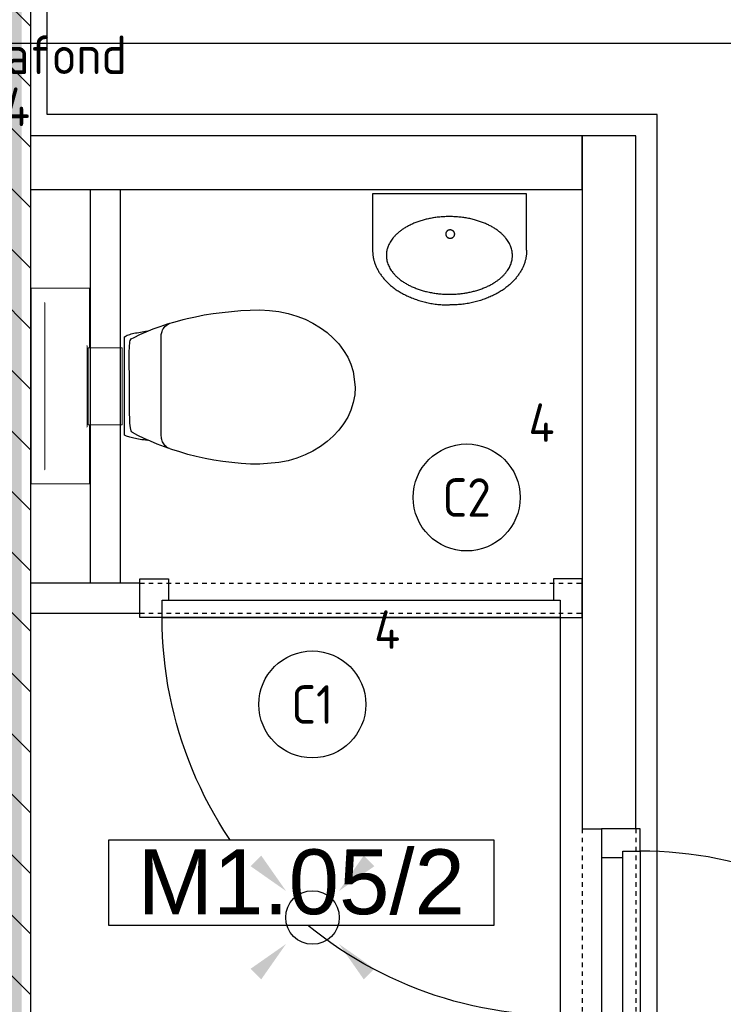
# Model space of a CAD drawing. Header units: millimetres. Extents: x -38031 to 110605, y -30229 to 92226.
# Tile 147 of 256: x 59060 to 60705, y 19381 to 21682. Entities that reach past the tile are written whole.
import ezdxf
from ezdxf.enums import TextEntityAlignment as Align

# ---------------------------------------------------------------- set-up
doc = ezdxf.new("R2010")
doc.units = ezdxf.units.MM
doc.header["$LTSCALE"] = 50
doc.set_wipeout_variables(frame=1)
doc.header["$PDMODE"] = 1
doc.linetypes.add('HIDDEN', pattern=[9.525, 6.35, -3.175])
doc.linetypes.add('STYLE_01', pattern=[0.41664, 0.20828, -0.20836])
for name, color, linetype in [('AB$1A---_ATTRIB035', 8, 'Continuous'), ('AL$1A---_ALGEMEEN', 8, 'Continuous'), ('AL------_MAATVOERING', 2, 'Continuous'), ('AM$1A---_ARCERING', 8, 'Continuous'), ('BOUWKUNDIG', 8, 'Continuous'), ('brandscheiding', 5, 'HIDDEN'), ('EL6311--', 3, 'Continuous'), ('EL6431--', 3, 'Continuous')]:
    doc.layers.add(name, color=color, linetype=linetype)
doc.styles.add('Arial', font='ARIAL.TTF')
doc.styles.add('BURO-018', font='iso.shx', dxfattribs={"height": 90})
doc.styles.get("Standard").update_dxf_attribs({"font": 'iso.shx'})
doc.dimstyles.new('STABICAD', dxfattribs={"dimscale": 100, "dimtxt": 1.8, "dimasz": 2, "dimexe": 0, "dimexo": 2.5, "dimgap": 1.5, "dimtad": 0, "dimdec": 0, "dimrnd": 10, "dimzin": 0, "dimdsep": 46, "dimtxsty": 'Standard', "dimblk1": 'OBLIQUE', "dimblk2": 'OBLIQUE', "dimsah": 1, "dimcen": -3, "dimadec": 0, "dimazin": 0, "dimtfac": 1, "dimtdec": 0, "dimtofl": 0, "dimtmove": 2, "dimatfit": 3, "dimfxl": 0, "dimtvp": 1.055556, "dimtolj": 1, "dimtzin": 0, "dimarcsym": 0})

# ---------------------------------------------------------------- blocks, each defined once
blk = doc.blocks.new('E00411')
at = {"color": 0, "linetype": 'Continuous'}
blk.add_circle((0, 0), 1.25, dxfattribs=at)
for points in [[(-2.892, 2.396), (-2.396, 2.892), (-1.237, 1.237)], [(2.396, 2.892), (2.892, 2.396), (1.237, 1.237)], [(-2.396, -2.892), (-2.892, -2.396), (-1.237, -1.237)], [(2.892, -2.396), (2.396, -2.892), (1.237, -1.237)]]:
    blk.add_solid(points, dxfattribs=at)
at = {"color": 0, "linetype": 'Continuous', "style": 'BURO-018'}
for tag, p in [('E_GKAST', (0, 8)), ('E_GROEP', (0, 5)), ('E_SLET1', (4.5, 2)), ('E_GROEP', (0, 0)), ('E_GKAST', (0, 0))]:
    blk.add_attdef(tag, text='', height=1.8, dxfattribs=at).set_placement(p, align=Align.MIDDLE)
at = {"color": 0, "linetype": 'Continuous', "style": 'BURO-018', "flags": 1}
for tag, p in [('E_SGROEP', (4.5, 5)), ('E_MATCODE', (0, 0)), ('E_SGROEP', (0, 0))]:
    blk.add_attdef(tag, text='', height=1.8, dxfattribs=at).set_placement(p, align=Align.MIDDLE)
blk = doc.blocks.new('_Oblique')
at = {"color": 0, "linetype": 'ByBlock', "lineweight": -2}
blk.add_line((-0.5, -0.5), (0.5, 0.5), dxfattribs=at)
blk = doc.blocks.new('*D153')
at = {"layer": 'AL------_MAATVOERING', "color": 0, "lineweight": -2}
for p, q in [((58701.2, 21352.3), (58701.2, 21626.9)), ((58701.2, 21626.9), (61860, 21626.9)), ((61860, 21352.3), (61860, 21626.9))]:
    blk.add_line(p, q, dxfattribs=at)
at = {"layer": 'Defpoints', "color": 0}
for p in [(61860, 21626.9), (58701.2, 21102.3), (61860, 21102.3)]:
    blk.add_point(p, dxfattribs=at)
at = {"layer": 'AL------_MAATVOERING', "color": 0, "lineweight": -2, "xscale": 200, "yscale": 200, "zscale": 200, "rotation": 180}
blk.add_blockref('_Oblique', (58701.2, 21626.9), dxfattribs=at)
at = {"layer": 'AL------_MAATVOERING', "color": 0, "lineweight": -2, "xscale": 200, "yscale": 200, "zscale": 200}
blk.add_blockref('_Oblique', (61860, 21626.9), dxfattribs=at)
at = {"layer": 'AL------_MAATVOERING', "color": 0, "insert": (60280.6, 21816.9), "char_height": 180, "attachment_point": 5}
blk.add_mtext('\\A1;3160', dxfattribs=at)
blk = doc.blocks.new('1115B3A')
at = {"color": 0, "linetype": 'Continuous'}
blk.add_circle((0, 0), 2.5, dxfattribs=at)
at = {"color": 0, "linetype": 'Continuous', "style": 'BURO-018'}
for tag, p in [('E_GKAST', (0, 8)), ('E_GROEP', (0, 5)), ('E_SGROEP', (4.5, 5)), ('E_ARMCODE', (0, 0)), ('E_SLET', (4.5, -1))]:
    blk.add_attdef(tag, text='', height=1.8, dxfattribs=at).set_placement(p, align=Align.MIDDLE)
blk = doc.blocks.new('E00483')
at = {"color": 0}
for p, q in [((0, 6), (-6, 6)), ((-6, 6), (-6, 0)), ((0, 0), (0, 6)), ((-5, 1, -0.857), (-1, 5, -0.857)), ((-5, 5, -0.857), (-1, 1, -0.857)), ((-6, 0), (0, 0))]:
    blk.add_line(p, q, dxfattribs=at)
at = {"color": 0, "linetype": 'Continuous'}
for p, q in [((-5, 5, -0.857), (-5, 1, -0.857)), ((-1, 5, -0.857), (-5, 5, -0.857)), ((-1, 5, -0.857), (-1, 1, -0.857)), ((-1, 1, -0.857), (-5, 1, -0.857))]:
    blk.add_line(p, q, dxfattribs=at)
at = {"color": 0, "linetype": 'Continuous', "style": 'BURO-018', "flags": 1}
blk.add_attdef('E_MATCODE', text='', height=1.8, dxfattribs=at).set_placement((0, 0), align=Align.MIDDLE)
blk = doc.blocks.new('serviceblok model B')
at = {"color": 0}
blk.add_wipeout([(751.2, 6225), (751.2, 6075), (150, 6075), (150, 3400), (751.2, 3400), (751.2, 3250), (0, 3250), (0, 8541), (150, 8541), (150, 6225)], dxfattribs=at).dxf.layer = 'AL$1A---_ALGEMEEN'
at = {"layer": 'AM$1A---_ARCERING', "linetype": 'Continuous', "lineweight": 5}
h = blk.add_hatch(dxfattribs=at)
h.set_pattern_fill('KALKZANDSTEEN', color=256, style=0, pattern_type=2)
h.set_pattern_definition([(45, (0, 0), (70.7107, -70.7107), [])])
h.paths.add_polyline_path([(3720, 6075), (3720, 6225), (150, 6225), (150, 8541), (0, 8541), (0, 6225), (0, 6075), (0, 3400), (0, 3250), (1500, 3250), (1500, 3400), (1500, 6075)])
h.paths.add_polyline_path([(150, 3400), (150, 6075), (1350, 6075), (1350, 3400)], flags=16)
at = {"layer": 'AL$1A---_ALGEMEEN', "color": 0, "flags": 128}
blk.add_lwpolyline([(3720, 6075), (3720, 6225), (150, 6225), (150, 8541), (0, 8541), (0, 6225), (0, 6075), (0, 3400), (0, 3250), (1500, 3250), (1500, 3400), (1500, 6075)], close=True, dxfattribs=at)
blk = doc.blocks.new('32x_hout-mk 806as-p')
at = {"color": 0}
for points in [[(-20.7, -67), (-20.7, 0), (-110.7, 0), (-110.7, -67)], [(-110.7, -967), (-20.7, -967), (-20.7, -1034), (-110.7, -1034)]]:
    blk.add_wipeout(points, dxfattribs=at).dxf.layer = 'AL$1A---_ALGEMEEN'
at = {"layer": 'AL$1A---_ALGEMEEN', "color": 0}
for points in [[(-20.7, -67), (-20.7, 0), (-110.7, 0), (-110.7, -67)], [(909, -74.8), (908.2, -97.6), (906.8, -120.4), (904.8, -143.2), (902.3, -165.8), (899.2, -188.5), (895.6, -211), (891.4, -233.4), (886.7, -255.8), (881.4, -278), (875.6, -300), (869.2, -322), (862.4, -343.7), (854.9, -365.3), (847, -386.7), (838.5, -407.9), (829.5, -428.9), (820, -449.6), (810, -470.1), (799.5, -490.4), (788.5, -510.4), (777, -530.1), (765, -549.5), (752.6, -568.7), (739.6, -587.5), (726.3, -606), (712.5, -624.2), (698.2, -642), (683.5, -659.5), (668.4, -676.5), (652.8, -693.3), (636.9, -709.6), (620.6, -725.5), (603.8, -741.1), (586.7, -756.2), (569.3, -770.9), (551.5, -785.2), (533.3, -799), (514.8, -812.4), (496, -825.3), (476.8, -837.7), (457.4, -849.7), (437.7, -861.2), (417.7, -872.2), (397.4, -882.7), (376.9, -892.7), (356.2, -902.2), (335.2, -911.2), (314, -919.7), (292.6, -927.6), (271, -935.1), (249.3, -942), (227.3, -948.3), (205.3, -954.1), (183.1, -959.4), (160.7, -964.1), (138.3, -968.3), (115.8, -971.9), (93.1, -975), (70.4, -977.5), (47.7, -979.5), (24.9, -980.9), (2.1, -981.7), (-20.7, -982), (-20.7, -52), (909.3, -52)], [(-110.7, -967), (-20.7, -967), (-20.7, -1034), (-110.7, -1034)]]:
    blk.add_lwpolyline(points, close=True, dxfattribs=at)
at = {"color": 0}
blk.add_wipeout([(-60.7, -52), (-20.7, -52), (-20.7, -982), (-60.7, -982)], dxfattribs=at).dxf.layer = 'AL$1A---_ALGEMEEN'
at = {"layer": 'AL$1A---_ALGEMEEN', "color": 0}
blk.add_lwpolyline([(-60.7, -52), (-20.7, -52), (-20.7, -982), (-60.7, -982)], close=True, dxfattribs=at)
blk = doc.blocks.new('toil. 10 top')
at = {"color": 0, "lineweight": 5}
blk.add_wipeout([(-202.38, 176.35), (202.64, 176.35), (202.64, 77.25), (-202.38, 77.25)], dxfattribs=at).dxf.layer = 'AL$1A---_ALGEMEEN'
at = {"color": 0}
blk.add_wipeout([(-126.41, -63.78), (-125.9, -59.46), (-125.39, -54.88), (-124.88, -50.82), (-124.12, -47.01), (-123.61, -42.94), (-123.1, -39.13), (-122.34, -35.57), (-121.58, -32.02), (-120.82, -28.71), (-120.05, -25.66), (-119.29, -22.87), (-118.27, -19.82), (-117.51, -17.28), (-116.5, -14.99), (-113.95, -10.42), (115.23, -9.66), (116.5, -11.69), (117.77, -13.97), (119.04, -16.52), (120.06, -19.31), (121.08, -22.36), (122.09, -25.41), (122.86, -28.71), (123.87, -32.02), (124.64, -36.08), (125.14, -39.64), (125.91, -43.45), (126.67, -47.52), (127.18, -51.33), (127.94, -55.39), (129.46, -63.27)], dxfattribs=at).dxf.layer = 'AL$1A---_ALGEMEEN'
at = {"layer": 'AL$1A---_ALGEMEEN', "color": 0, "lineweight": 5, "flags": 128}
blk.add_lwpolyline([(-202.38, 176.35), (202.64, 176.35), (202.64, 77.25), (-202.38, 77.25), (-202.38, 176.35)], dxfattribs=at)
at = {"layer": 'AL$1A---_ALGEMEEN', "color": 0, "flags": 128}
blk.add_lwpolyline([(-126.41, -63.78), (-125.9, -59.46), (-125.39, -54.88), (-124.88, -50.82), (-124.12, -47.01), (-123.61, -42.94), (-123.1, -39.13), (-122.34, -35.57), (-121.58, -32.02), (-120.82, -28.71), (-120.05, -25.66), (-119.29, -22.87), (-118.27, -19.82), (-117.51, -17.28), (-116.5, -14.99), (-113.95, -10.42), (115.23, -9.66), (116.5, -11.69), (117.77, -13.97), (119.04, -16.52), (120.06, -19.31), (121.08, -22.36), (122.09, -25.41), (122.86, -28.71), (123.87, -32.02), (124.64, -36.08), (125.14, -39.64), (125.91, -43.45), (126.67, -47.52), (127.18, -51.33), (127.94, -55.39), (129.46, -63.27)], dxfattribs=at)
at = {"color": 0, "lineweight": 5}
blk.add_wipeout([(-89.82, 75.21), (89.57, 75.21), (89.57, -4.57), (-89.82, -4.57)], dxfattribs=at).dxf.layer = 'AL$1A---_ALGEMEEN'
at = {"color": 0}
blk.add_wipeout([(-182.05, -326), (-181.8, -304.15), (-180.53, -282.55), (-178.5, -260.95), (-175.96, -239.61), (-172.4, -218.77), (-168.59, -198.19), (-164.01, -177.86), (-159.18, -158.29), (-153.59, -139.24), (-147.75, -120.94), (-141.65, -103.15), (-135.3, -86.65), (-128.69, -70.89), (-121.83, -55.65), (-114.97, -41.42), (-107.86, -28.46), (-106.59, -27.19), (-104.3, -25.92), (-101, -24.9), (-96.93, -24.14), (-92.1, -23.38), (-86.51, -22.87), (-80.16, -22.36), (-73.04, -22.11), (-65.68, -21.85), (-57.29, -21.6), (-48.65, -21.6), (-39.5, -21.6), (-29.85, -21.34), (-19.68, -21.34), (1.41, -21.34), (11.81, -21.34), (22.49, -21.34), (32.4, -21.34), (42.31, -21.09), (51.2, -21.09), (60.09, -20.84), (68.22, -20.84), (76.1, -20.84), (82.96, -21.09), (89.32, -21.34), (95.16, -21.6), (99.99, -22.11), (104.05, -22.87), (107.1, -23.63), (110.66, -25.66), (113.96, -32.52), (120.82, -45.99), (127.43, -60.98), (133.78, -76.74), (139.63, -93.25), (145.47, -110.27), (150.81, -128.31), (155.89, -147.11), (158.18, -156.77), (162.5, -176.33), (166.56, -196.41), (169.86, -216.99), (172.66, -238.34), (174.95, -259.93), (176.73, -281.79), (177.74, -303.64), (178.25, -326), (177.23, -348.87), (174.44, -370.981), (170.12, -392.571), (164.02, -412.651), (156.4, -432.471), (147.25, -450.511), (136.83, -467.791), (125.4, -483.801), (112.44, -498.031), (98.72, -510.981), (83.73, -522.161), (67.97, -531.821), (51.45, -539.191), (34.43, -544.781), (-1.9, -549.101), (-20.19, -548.081), (-38.23, -544.781), (-55.51, -539.191), (-72.03, -531.821), (-87.78, -522.161), (-102.52, -510.981), (-116.5, -498.031), (-129.2, -483.801), (-140.89, -467.791), (-151.31, -450.511), (-160.46, -432.471), (-168.08, -412.651), (-174.18, -392.571), (-178.5, -370.981)], dxfattribs=at).dxf.layer = 'AL$1A---_ALGEMEEN'
at = {"layer": 'AL$1A---_ALGEMEEN', "color": 0}
blk.add_line((460, 0), (-460, 0), dxfattribs=at)
at = {"layer": 'AL$1A---_ALGEMEEN', "color": 0, "lineweight": 5, "flags": 128}
blk.add_lwpolyline([(-89.82, 75.21), (89.57, 75.21), (89.57, -4.57), (-89.82, -4.57), (-89.82, 75.21)], dxfattribs=at)
at = {"layer": 'AL$1A---_ALGEMEEN', "color": 0, "flags": 128}
blk.add_lwpolyline([(-182.05, -326), (-181.8, -304.15), (-180.53, -282.55), (-178.5, -260.95), (-175.96, -239.61), (-172.4, -218.77), (-168.59, -198.19), (-164.01, -177.86), (-159.18, -158.29), (-153.59, -139.24), (-147.75, -120.94), (-141.65, -103.15), (-135.3, -86.65), (-128.69, -70.89), (-121.83, -55.65), (-114.97, -41.42), (-107.86, -28.46), (-106.59, -27.19), (-104.3, -25.92), (-101, -24.9), (-96.93, -24.14), (-92.1, -23.38), (-86.51, -22.87), (-80.16, -22.36), (-73.04, -22.11), (-65.68, -21.85), (-57.29, -21.6), (-48.65, -21.6), (-39.5, -21.6), (-29.85, -21.34), (-19.68, -21.34), (1.41, -21.34), (11.81, -21.34), (22.49, -21.34), (32.4, -21.34), (42.31, -21.09), (51.2, -21.09), (60.09, -20.84), (68.22, -20.84), (76.1, -20.84), (82.96, -21.09), (89.32, -21.34), (95.16, -21.6), (99.99, -22.11), (104.05, -22.87), (107.1, -23.63), (110.66, -25.66), (113.96, -32.52), (120.82, -45.99), (127.43, -60.98), (133.78, -76.74), (139.63, -93.25), (145.47, -110.27), (150.81, -128.31), (155.89, -147.11), (158.18, -156.77), (162.5, -176.33), (166.56, -196.41), (169.86, -216.99), (172.66, -238.34), (174.95, -259.93), (176.73, -281.79), (177.74, -303.64), (178.25, -326), (177.23, -348.87), (174.44, -370.981), (170.12, -392.571), (164.02, -412.651), (156.4, -432.471), (147.25, -450.511), (136.83, -467.791), (125.4, -483.801), (112.44, -498.031), (98.72, -510.981), (83.73, -522.161), (67.97, -531.821), (51.45, -539.191), (34.43, -544.781), (-1.9, -549.101), (-20.19, -548.081), (-38.23, -544.781), (-55.51, -539.191), (-72.03, -531.821), (-87.78, -522.161), (-102.52, -510.981), (-116.5, -498.031), (-129.2, -483.801), (-140.89, -467.791), (-151.31, -450.511), (-160.46, -432.471), (-168.08, -412.651), (-174.18, -392.571), (-178.5, -370.981), (-182.05, -326)], dxfattribs=at)
at = {"color": 0, "lineweight": 5}
for points in [[(-228.05, 208.36), (-228.05, 71.4), (-89.82, 71.4)], [(89.82, 71.4), (229.32, 71.4), (229.32, 208.87)]]:
    blk.add_wipeout(points, dxfattribs=at).dxf.layer = 'AL$1A---_ALGEMEEN'
at = {"color": 0}
blk.add_wipeout([(-145.72, -115.35), (-144.45, -112.56), (-142.92, -110.01), (-141.14, -107.73), (-139.11, -105.19), (-137.08, -103.41), (-134.79, -101.88), (-132.25, -100.36), (-129.71, -99.09), (-127.17, -98.33), (-124.37, -97.31), (-121.83, -96.8), (-119.04, -96.29), (-116.24, -96.04), (-113.45, -95.79), (-107.86, -95.54), (110.66, -95.54), (112.95, -95.79), (115.74, -95.79), (118.28, -96.04), (120.82, -96.04), (123.36, -96.55), (125.91, -97.06), (128.19, -97.82), (130.73, -98.83), (133.02, -99.85), (135.31, -101.12), (137.59, -102.9), (139.63, -104.68), (141.66, -107.22), (143.44, -109.51), (147, -115.35)], dxfattribs=at).dxf.layer = 'AL$1A---_ALGEMEEN'
at = {"layer": 'AL$1A---_ALGEMEEN', "color": 0, "lineweight": 5}
blk.add_line((-228.05, 208.36), (229.32, 208.36), dxfattribs=at)
at = {"layer": 'AL$1A---_ALGEMEEN', "color": 0}
blk.add_line((460, 70), (-460, 70), dxfattribs=at)
at = {"layer": 'AL$1A---_ALGEMEEN', "color": 0, "lineweight": 5, "flags": 128}
for points in [[(-228.05, 208.36), (-228.05, 71.4), (-89.82, 71.4)], [(89.82, 71.4), (229.32, 71.4), (229.32, 208.87)]]:
    blk.add_lwpolyline(points, dxfattribs=at)
at = {"layer": 'AL$1A---_ALGEMEEN', "color": 0, "flags": 128}
blk.add_lwpolyline([(-145.72, -115.35), (-144.45, -112.56), (-142.92, -110.01), (-141.14, -107.73), (-139.11, -105.19), (-137.08, -103.41), (-134.79, -101.88), (-132.25, -100.36), (-129.71, -99.09), (-127.17, -98.33), (-124.37, -97.31), (-121.83, -96.8), (-119.04, -96.29), (-116.24, -96.04), (-113.45, -95.79), (-107.86, -95.54), (110.66, -95.54), (112.95, -95.79), (115.74, -95.79), (118.28, -96.04), (120.82, -96.04), (123.36, -96.55), (125.91, -97.06), (128.19, -97.82), (130.73, -98.83), (133.02, -99.85), (135.31, -101.12), (137.59, -102.9), (139.63, -104.68), (141.66, -107.22), (143.44, -109.51), (147, -115.35)], dxfattribs=at)
blk = doc.blocks.new('fonteintje 360 x 240')
at = {"color": 0}
blk.add_wipeout([(0, -132.1), (180, -132.1), (180, -133.1), (180, -134.2), (179.9, -135.3), (179.9, -136.3), (179.9, -137.4), (179.8, -138.5), (179.7, -139.5), (179.6, -140.6), (179.5, -141.6), (179.4, -142.7), (179.3, -143.7), (179.2, -144.8), (179, -145.8), (178.8, -146.8), (178.7, -147.9), (178.5, -148.9), (178.3, -150), (178.1, -151), (177.9, -152), (177.6, -153), (177.4, -154.1), (177.2, -155.1), (176.9, -156.1), (176.6, -157.1), (176.3, -158.2), (176, -159.2), (175.7, -160.2), (175.4, -161.2), (175, -162.2), (174.7, -163.2), (174.3, -164.2), (174, -165.2), (173.6, -166.2), (173.2, -167.2), (172.8, -168.2), (172.4, -169.2), (171.9, -170.2), (171.5, -171.2), (171, -172.1), (170.6, -173.1), (170.1, -174.1), (169.6, -175.1), (169.1, -176.1), (168.6, -177), (168.1, -178), (167.5, -179), (167, -179.9), (166.4, -180.9), (165.9, -181.9), (165.3, -182.8), (164.7, -183.8), (164.1, -184.7), (163.5, -185.7), (162.8, -186.6), (162.2, -187.6), (161.5, -188.5), (160.9, -189.5), (160.2, -190.4), (159.5, -191.4), (158.8, -192.3), (158.1, -193.2), (157.4, -194.2), (156.6, -195.1), (155.9, -196), (155.1, -197), (154.4, -197.9), (153.6, -198.8), (152.8, -199.7), (152, -200.6), (151.2, -201.5), (150.4, -202.4), (149.6, -203.3), (148.8, -204.1), (147.9, -205), (147.1, -205.9), (146.2, -206.7), (145.4, -207.6), (144.5, -208.4), (143.6, -209.3), (142.7, -210.1), (141.8, -210.9), (140.9, -211.7), (140, -212.6), (139.1, -213.4), (138.2, -214.2), (137.2, -215), (136.3, -215.8), (135.3, -216.5), (134.4, -217.3), (133.4, -218.1), (132.4, -218.8), (131.4, -219.6), (130.4, -220.4), (129.4, -221.1), (128.4, -221.8), (127.4, -222.6), (126.3, -223.3), (125.3, -224), (124.2, -224.8), (123.2, -225.5), (122.1, -226.2), (121, -226.9), (119.9, -227.6), (118.8, -228.2), (117.7, -228.9), (116.6, -229.6), (115.5, -230.3), (114.4, -230.9), (113.2, -231.6), (112.1, -232.2), (110.9, -232.9), (109.8, -233.5), (108.6, -234.1), (107.4, -234.8), (106.2, -235.4), (105, -236), (103.8, -236.6), (102.6, -237.2), (101.4, -237.8), (100.2, -238.4), (98.9, -239), (97.7, -239.5), (96.4, -240.1), (95.2, -240.7), (93.9, -241.2), (92.6, -241.8), (91.3, -242.3), (90, -242.9), (88.7, -243.4), (87.4, -243.9), (86.1, -244.4), (84.8, -244.9), (83.4, -245.4), (82.1, -245.9), (80.8, -246.4), (79.5, -246.9), (78.1, -247.3), (76.8, -247.8), (75.5, -248.2), (74.1, -248.7), (72.8, -249.1), (71.4, -249.5), (70.1, -250), (68.7, -250.4), (67.4, -250.8), (66, -251.1), (64.6, -251.5), (63.3, -251.9), (61.9, -252.3), (60.5, -252.6), (59.1, -253), (57.8, -253.3), (56.4, -253.6), (55, -254), (53.6, -254.3), (52.2, -254.6), (50.8, -254.9), (49.4, -255.2), (48, -255.4), (46.6, -255.7), (45.2, -256), (43.8, -256.2), (42.4, -256.5), (41, -256.7), (39.5, -256.9), (38.1, -257.2), (36.7, -257.4), (35.3, -257.6), (33.8, -257.8), (32.4, -258), (31, -258.2), (29.5, -258.3), (28.1, -258.5), (26.6, -258.6), (25.2, -258.8), (23.7, -258.9), (22.3, -259.1), (20.8, -259.2), (19.3, -259.3), (17.9, -259.4), (16.4, -259.5), (14.9, -259.6), (13.4, -259.7), (12, -259.7), (10.5, -259.8), (9, -259.8), (7.5, -259.9), (6, -259.9), (4.5, -260), (3, -260), (1.5, -260), (0, -260)], dxfattribs=at).dxf.layer = 'AL$1A---_ALGEMEEN'
at = {"layer": 'AL$1A---_ALGEMEEN', "color": 0}
blk.add_open_spline([(180, -132.1), (180, -166.3), (131.8, -225.7), (48.2, -260), (0, -260)], degree=2, dxfattribs=at)
at = {"color": 0}
blk.add_wipeout([(180, -132.1), (180, 0), (-180, 0), (-180, -132.1)], dxfattribs=at).dxf.layer = 'AL$1A---_ALGEMEEN'
at = {"layer": 'AL$1A---_ALGEMEEN', "color": 0}
blk.add_lwpolyline([(180, -132.1), (180, 0), (-180, 0), (-180, -132.1)], dxfattribs=at)
at = {"color": 0}
blk.add_wipeout([(0, -132.1), (-180, -132.1), (-180, -133.1), (-180, -134.2), (-179.9, -135.3), (-179.9, -136.3), (-179.9, -137.4), (-179.8, -138.5), (-179.7, -139.5), (-179.6, -140.6), (-179.5, -141.6), (-179.4, -142.7), (-179.3, -143.7), (-179.2, -144.8), (-179, -145.8), (-178.8, -146.8), (-178.7, -147.9), (-178.5, -148.9), (-178.3, -150), (-178.1, -151), (-177.9, -152), (-177.6, -153), (-177.4, -154.1), (-177.2, -155.1), (-176.9, -156.1), (-176.6, -157.1), (-176.3, -158.2), (-176, -159.2), (-175.7, -160.2), (-175.4, -161.2), (-175, -162.2), (-174.7, -163.2), (-174.3, -164.2), (-174, -165.2), (-173.6, -166.2), (-173.2, -167.2), (-172.8, -168.2), (-172.4, -169.2), (-171.9, -170.2), (-171.5, -171.2), (-171, -172.1), (-170.6, -173.1), (-170.1, -174.1), (-169.6, -175.1), (-169.1, -176.1), (-168.6, -177), (-168.1, -178), (-167.5, -179), (-167, -179.9), (-166.4, -180.9), (-165.9, -181.9), (-165.3, -182.8), (-164.7, -183.8), (-164.1, -184.7), (-163.5, -185.7), (-162.8, -186.6), (-162.2, -187.6), (-161.5, -188.5), (-160.9, -189.5), (-160.2, -190.4), (-159.5, -191.4), (-158.8, -192.3), (-158.1, -193.2), (-157.4, -194.2), (-156.6, -195.1), (-155.9, -196), (-155.1, -197), (-154.4, -197.9), (-153.6, -198.8), (-152.8, -199.7), (-152, -200.6), (-151.2, -201.5), (-150.4, -202.4), (-149.6, -203.3), (-148.8, -204.1), (-147.9, -205), (-147.1, -205.9), (-146.2, -206.7), (-145.4, -207.6), (-144.5, -208.4), (-143.6, -209.3), (-142.7, -210.1), (-141.8, -210.9), (-140.9, -211.7), (-140, -212.6), (-139.1, -213.4), (-138.2, -214.2), (-137.2, -215), (-136.3, -215.8), (-135.3, -216.5), (-134.4, -217.3), (-133.4, -218.1), (-132.4, -218.8), (-131.4, -219.6), (-130.4, -220.4), (-129.4, -221.1), (-128.4, -221.8), (-127.4, -222.6), (-126.3, -223.3), (-125.3, -224), (-124.2, -224.8), (-123.2, -225.5), (-122.1, -226.2), (-121, -226.9), (-119.9, -227.6), (-118.8, -228.2), (-117.7, -228.9), (-116.6, -229.6), (-115.5, -230.3), (-114.4, -230.9), (-113.2, -231.6), (-112.1, -232.2), (-110.9, -232.9), (-109.8, -233.5), (-108.6, -234.1), (-107.4, -234.8), (-106.2, -235.4), (-105, -236), (-103.8, -236.6), (-102.6, -237.2), (-101.4, -237.8), (-100.2, -238.4), (-98.9, -239), (-97.7, -239.5), (-96.4, -240.1), (-95.2, -240.7), (-93.9, -241.2), (-92.6, -241.8), (-91.3, -242.3), (-90, -242.9), (-88.7, -243.4), (-87.4, -243.9), (-86.1, -244.4), (-84.8, -244.9), (-83.4, -245.4), (-82.1, -245.9), (-80.8, -246.4), (-79.5, -246.9), (-78.1, -247.3), (-76.8, -247.8), (-75.5, -248.2), (-74.1, -248.7), (-72.8, -249.1), (-71.4, -249.5), (-70.1, -250), (-68.7, -250.4), (-67.4, -250.8), (-66, -251.1), (-64.6, -251.5), (-63.3, -251.9), (-61.9, -252.3), (-60.5, -252.6), (-59.1, -253), (-57.8, -253.3), (-56.4, -253.6), (-55, -254), (-53.6, -254.3), (-52.2, -254.6), (-50.8, -254.9), (-49.4, -255.2), (-48, -255.4), (-46.6, -255.7), (-45.2, -256), (-43.8, -256.2), (-42.4, -256.5), (-41, -256.7), (-39.5, -256.9), (-38.1, -257.2), (-36.7, -257.4), (-35.3, -257.6), (-33.8, -257.8), (-32.4, -258), (-31, -258.2), (-29.5, -258.3), (-28.1, -258.5), (-26.6, -258.6), (-25.2, -258.8), (-23.7, -258.9), (-22.3, -259.1), (-20.8, -259.2), (-19.3, -259.3), (-17.9, -259.4), (-16.4, -259.5), (-14.9, -259.6), (-13.4, -259.7), (-12, -259.7), (-10.5, -259.8), (-9, -259.8), (-7.5, -259.9), (-6, -259.9), (-4.5, -260), (-3, -260), (-1.5, -260), (0, -260)], dxfattribs=at).dxf.layer = 'AL$1A---_ALGEMEEN'
at = {"layer": 'AL$1A---_ALGEMEEN', "color": 0}
blk.add_open_spline([(-180, -132.1), (-180, -166.3), (-131.8, -225.7), (-48.2, -260), (0, -260)], degree=2, dxfattribs=at)
at = {"color": 0}
blk.add_wipeout([(-0.6, -234.9), (-15.1, -234.4), (-29.3, -233.1), (-43.4, -231), (-57, -228), (-70, -224.2), (-82.4, -219.6), (-94, -214.3), (-104.8, -208.3), (-114.5, -201.7), (-123.1, -194.6), (-130.5, -186.9), (-136.7, -178.9), (-141.5, -170.5), (-145.1, -161.9), (-147.2, -153.1), (-147.9, -144.2), (-147.2, -135.3), (-145.1, -126.5), (-141.5, -117.8), (-136.7, -109.5), (-130.5, -101.4), (-123.1, -93.8), (-114.5, -86.6), (-104.8, -80), (-94, -74), (-82.4, -68.7), (-70, -64.2), (-57, -60.4), (-43.4, -57.4), (-29.3, -55.2), (-15.1, -53.9), (-0.6, -53.5), (13.8, -53.9), (28.1, -55.2), (42.1, -57.4), (55.7, -60.4), (68.8, -64.2), (81.2, -68.7), (92.8, -74), (103.5, -80), (113.2, -86.6), (121.8, -93.8), (129.3, -101.4), (135.4, -109.5), (140.3, -117.8), (143.8, -126.5), (146, -135.3), (146.7, -144.2), (146, -153.1), (143.8, -161.9), (140.3, -170.5), (135.4, -178.9), (129.3, -186.9), (121.8, -194.6), (113.2, -201.7), (103.5, -208.3), (92.8, -214.3), (81.2, -219.6), (68.8, -224.2), (55.7, -228), (42.1, -231), (28.1, -233.1), (13.8, -234.4)], dxfattribs=at).dxf.layer = 'AL$1A---_ALGEMEEN'
at = {"layer": 'AL$1A---_ALGEMEEN', "color": 0}
blk.add_open_spline([(-74.3, -65.6), (-40.1, -53.5), (38.8, -53.5), (107.2, -77.8), (146.7, -119.9), (146.7, -168.5), (107.2, -210.6), (38.8, -234.9), (-40.1, -234.9), (-108.4, -210.6), (-147.9, -168.5), (-147.9, -119.9), (-108.4, -77.8), (-74.3, -65.6)], degree=2, dxfattribs=at)
at = {"color": 0}
blk.add_wipeout([(1.3, -104), (0.3, -104), (-0.7, -103.8), (-1.7, -103.6), (-2.7, -103.3), (-3.6, -102.9), (-4.5, -102.4), (-5.3, -101.8), (-6.1, -101.2), (-6.8, -100.5), (-7.4, -99.7), (-7.9, -98.9), (-8.4, -98), (-8.7, -97.1), (-9, -96.2), (-9.1, -95.3), (-9.2, -94.3), (-9.1, -93.4), (-9, -92.4), (-8.7, -91.5), (-8.4, -90.6), (-7.9, -89.8), (-7.4, -88.9), (-6.8, -88.2), (-6.1, -87.5), (-5.3, -86.8), (-4.5, -86.3), (-3.6, -85.8), (-2.7, -85.4), (-1.7, -85.1), (-0.7, -84.8), (0.3, -84.7), (1.3, -84.7), (2.3, -84.7), (3.4, -84.8), (4.3, -85.1), (5.3, -85.4), (6.2, -85.8), (7.1, -86.3), (8, -86.8), (8.7, -87.5), (9.4, -88.2), (10, -88.9), (10.5, -89.8), (11, -90.6), (11.3, -91.5), (11.6, -92.4), (11.7, -93.4), (11.8, -94.3), (11.7, -95.3), (11.6, -96.2), (11.3, -97.1), (11, -98), (10.5, -98.9), (10, -99.7), (9.4, -100.5), (8.7, -101.2), (8, -101.8), (7.1, -102.4), (6.2, -102.9), (5.3, -103.3), (4.3, -103.6), (3.4, -103.8), (2.3, -104)], dxfattribs=at).dxf.layer = 'AL$1A---_ALGEMEEN'
at = {"layer": 'AL$1A---_ALGEMEEN', "color": 0}
blk.add_open_spline([(-3.9, -85.9), (-1.5, -84.7), (4.1, -84.7), (9, -87.2), (11.8, -91.7), (11.8, -96.9), (9, -101.4), (4.1, -104), (-1.5, -104), (-6.4, -101.4), (-9.2, -96.9), (-9.2, -91.7), (-6.4, -87.2), (-3.9, -85.9)], degree=2, dxfattribs=at)
blk = doc.blocks.new('72-toilet hang+fontein')
at = {"layer": 'AL$1A---_ALGEMEEN', "color": 0, "xscale": -1}
blk.add_blockref('fonteintje 360 x 240', (-980, 910), dxfattribs=at)
at = {"layer": 'AL$1A---_ALGEMEEN', "color": 0, "xscale": -1, "rotation": 270}
blk.add_blockref('toil. 10 top', (-210, 460.125), dxfattribs=at)
blk = doc.blocks.new('32x_hout-mk 810-a')
at = {"color": 0}
blk.add_wipeout([(-20.7, -1023), (-20.7, -11), (-110.7, -11), (-110.7, -1023)], dxfattribs=at).dxf.layer = 'AL$1A---_ALGEMEEN'
at = {"layer": 'AL$1A---_ALGEMEEN', "color": 0}
blk.add_lwpolyline([(-20.7, -1023), (-20.7, -11), (-110.7, -11), (-110.7, -1023)], close=True, dxfattribs=at)
at = {"color": 0}
for points in [[(-20.7, -67), (-20.7, 0), (-110.7, 0), (-110.7, -67)], [(-110.7, -967), (-20.7, -967), (-20.7, -1034), (-110.7, -1034)]]:
    blk.add_wipeout(points, dxfattribs=at).dxf.layer = 'AL$1A---_ALGEMEEN'
at = {"layer": 'AL$1A---_ALGEMEEN', "color": 0}
for points in [[(-20.7, -67), (-20.7, 0), (-110.7, 0), (-110.7, -67)], [(909, -959.2), (908.2, -936.4), (906.8, -913.6), (904.8, -890.8), (902.3, -868.2), (899.2, -845.5), (895.6, -823), (891.4, -800.6), (886.7, -778.2), (881.4, -756), (875.6, -734), (869.2, -712), (862.4, -690.3), (854.9, -668.7), (847, -647.3), (838.5, -626.1), (829.5, -605.1), (820, -584.4), (810, -563.9), (799.5, -543.6), (788.5, -523.6), (777, -503.9), (765, -484.5), (752.6, -465.3), (739.6, -446.5), (726.3, -428), (712.5, -409.8), (698.2, -392), (683.5, -374.5), (668.4, -357.5), (652.8, -340.7), (636.9, -324.4), (620.6, -308.5), (603.8, -292.9), (586.7, -277.8), (569.3, -263.1), (551.5, -248.8), (533.3, -235), (514.8, -221.6), (496, -208.7), (476.8, -196.3), (457.4, -184.3), (437.7, -172.8), (417.7, -161.8), (397.4, -151.3), (376.9, -141.3), (356.2, -131.8), (335.2, -122.8), (314, -114.3), (292.6, -106.4), (271, -98.9), (249.3, -92), (227.3, -85.7), (205.3, -79.9), (183.1, -74.6), (160.7, -69.9), (138.3, -65.7), (115.8, -62.1), (93.1, -59), (70.4, -56.5), (47.7, -54.5), (24.9, -53.1), (2.1, -52.3), (-20.7, -52), (-20.7, -982), (909.3, -982)], [(-110.7, -967), (-20.7, -967), (-20.7, -1034), (-110.7, -1034)]]:
    blk.add_lwpolyline(points, close=True, dxfattribs=at)
at = {"color": 0}
blk.add_wipeout([(-60.7, -52), (-20.7, -52), (-20.7, -982), (-60.7, -982)], dxfattribs=at).dxf.layer = 'AL$1A---_ALGEMEEN'
at = {"layer": 'AL$1A---_ALGEMEEN', "color": 0}
blk.add_lwpolyline([(-60.7, -52), (-20.7, -52), (-20.7, -982), (-60.7, -982)], close=True, dxfattribs=at)
blk = doc.blocks.new('72-toiletgroep coordinatoren')
at = {"layer": 'AL$1A---_ALGEMEEN', "color": 0, "rotation": 270}
blk.add_blockref('32x_hout-mk 806as-p', (1290, 3079.3), dxfattribs=at)
at = {"layer": 'AL$1A---_ALGEMEEN', "color": 0, "xscale": -1}
blk.add_blockref('72-toilet hang+fontein', (0, 3180), dxfattribs=at)
at = {"color": 0}
for points in [[(1290, 4100), (1290, 4225), (0, 4225), (0, 4100)], [(0, 3110), (255.1, 3110), (256, 3110), (256, 3180), (0, 3180)]]:
    blk.add_wipeout(points, dxfattribs=at).dxf.layer = 'AL$1A---_ALGEMEEN'
at = {"layer": 'AL$1A---_ALGEMEEN', "color": 0}
for points in [[(1290, 4100), (1290, 4225), (0, 4225), (0, 4100)], [(0, 3110), (255.1, 3110), (256, 3110), (256, 3180), (0, 3180)]]:
    blk.add_lwpolyline(points, close=True, dxfattribs=at)
at = {"color": 0}
blk.add_wipeout([(1290, 3613.1), (1290, 2606), (1415, 2606), (1415, 4225), (1290, 4225), (1290, 4152.5)], dxfattribs=at).dxf.layer = 'AL$1A---_ALGEMEEN'
at = {"layer": 'AL$1A---_ALGEMEEN', "color": 0, "linetype": 'STYLE_01'}
for p, q in [((256, 3180), (1290, 3180)), ((256, 3110), (1290, 3110)), ((1290, 2606), (1290, 1572))]:
    blk.add_line(p, q, dxfattribs=at)
at = {"layer": 'AL$1A---_ALGEMEEN', "color": 0}
blk.add_lwpolyline([(1290, 3613.1), (1290, 2606), (1415, 2606), (1415, 4225), (1290, 4225), (1290, 4152.5)], close=True, dxfattribs=at)
blk.add_blockref('32x_hout-mk 810-a', (1445.7, 2606), dxfattribs=at)
at = {"layer": 'AL$1A---_ALGEMEEN', "color": 0, "linetype": 'STYLE_01'}
blk.add_line((1415, 2606), (1415, 1572), dxfattribs=at)
blk = doc.blocks.new('ruimtenummer')
at = {"layer": 'AL$1A---_ALGEMEEN', "color": 0, "flags": 1}
for tag, p in [('peil', (-450, -397.1)), ('onderdeel', (-450, -669.8))]:
    blk.add_attdef(tag, p, '', height=151.5, dxfattribs=at)
at = {"color": 0}
blk.add_wipeout([(-450, 100), (450, 100), (450, -100), (-450, -100)], dxfattribs=at).dxf.layer = 'AL$1A---_ALGEMEEN'
at = {"layer": 'AL$1A---_ALGEMEEN', "color": 0}
blk.add_lwpolyline([(-450, 100), (450, 100), (450, -100), (-450, -100)], close=True, dxfattribs=at)
at = {"layer": 'AL$1A---_ALGEMEEN', "color": 0, "style": 'Arial'}
blk.add_attdef('ruimtenummer', text='', height=151.5, dxfattribs=at).set_placement((0, 78), align=Align.TOP_CENTER)
blk = doc.blocks.new('200254 W 211 30-06-2008')
at = {"layer": 'AL$1A---_ALGEMEEN', "xscale": -0.02, "yscale": 0.02, "zscale": 0.02}
blk.add_blockref('serviceblok model B', (20216.449, 3306.445), dxfattribs=at)
at = {"layer": 'AL$1A---_ALGEMEEN', "xscale": 0.02, "yscale": 0.02, "zscale": 0.02}
blk.add_blockref('72-toiletgroep coordinatoren', (20216.449, 3359.645), dxfattribs=at)
at = {"layer": 'AL$1A---_ALGEMEEN'}
ref = blk.add_blockref('ruimtenummer', (20229.115, 3409.245), dxfattribs=dict(at, xscale=0.02, yscale=0.02, zscale=0.02))
ref.add_attrib('ruimtenummer', 'M1.05/2', dxfattribs={"layer": 'AB$1A---_ATTRIB035', "height": 3.0305, "style": 'Arial'}).set_placement((20229.115, 3410.805), align=Align.TOP_CENTER)
blk.add_lwpolyline([(20271.949, 3171.921), (20199.449, 3171.921), (20199.449, 3267.945), (20199.449, 3279.921), (20199.449, 3293.445), (20217.449, 3293.445), (20217.449, 3358.145), (20245.749, 3358.145), (20245.749, 3445.145), (20217.229, 3445.145), (20217.229, 3465.225), (20266.449, 3465.225), (20266.449, 3358.145), (20326.449, 3358.145), (20326.449, 3293.445), (20344.449, 3293.445), (20344.449, 3287.183), (20344.449, 3280.921), (20344.449, 3279.921), (20344.449, 3183.921), (20271.949, 3183.921)], close=True, dxfattribs=at)

msp = doc.modelspace()

# ---------------------------------------------------------------- block references
at = {"layer": 'BOUWKUNDIG', "xscale": 50, "yscale": 50, "zscale": 50}
msp.add_blockref('200254 W 211 30-06-2008', (-951737.5, -150797.3), dxfattribs=at)

# ---------------------------------------------------------------- next in the draw order: linework, layer by layer
at = {"layer": 'brandscheiding', "const_width": 30}
msp.add_lwpolyline([(58110, 6510), (58110, 13990), (59050, 13990), (59050, 23260), (56890, 23260), (56890, 25700), (74050, 25700)], dxfattribs=at)

# ---------------------------------------------------------------- next in the draw order: block references
at = {"layer": 'EL6311--'}
ref = msp.add_blockref('1115B3A', (60104.7, 20565.2), dxfattribs=dict(at, xscale=50, yscale=50, zscale=50))
ref.add_attrib('E_ARMCODE', 'C2', dxfattribs={"layer": '0', "color": 1, "linetype": 'Continuous', "height": 90, "style": 'BURO-018'}).set_placement((60104.7, 20565.2), align=Align.MIDDLE)
ref.add_attrib('E_GROEP', '4', dxfattribs={"layer": '0', "color": 1, "linetype": 'Continuous', "height": 90, "style": 'BURO-018'}).set_placement((60279.7, 20740.2), align=Align.MIDDLE)
ref = msp.add_blockref('1115B3A', (59743.9, 20081.6), dxfattribs=dict(at, xscale=50, yscale=50, zscale=50))
ref.add_attrib('E_ARMCODE', 'C1', dxfattribs={"layer": '0', "color": 1, "linetype": 'Continuous', "height": 90, "style": 'BURO-018'}).set_placement((59743.9, 20081.6), align=Align.MIDDLE)
ref.add_attrib('E_GROEP', '4', dxfattribs={"layer": '0', "color": 1, "linetype": 'Continuous', "height": 90, "style": 'BURO-018'}).set_placement((59918.9, 20256.6), align=Align.MIDDLE)
at = {"layer": 'EL6311--', "xscale": 50, "yscale": 50, "zscale": 50}
msp.add_blockref('E00411', (59744.4, 19583.8), dxfattribs=at)
at = {"layer": 'EL6431--'}
ref = msp.add_blockref('E00483', (58639.9, 21079.6), dxfattribs=dict(at, xscale=50, yscale=50, zscale=50, rotation=270))
ref.add_attrib('E_MATCODE', 'Multitap 4', dxfattribs={"layer": '0', "color": 1, "linetype": 'Continuous', "height": 90, "style": 'BURO-018'}).set_placement((58831, 21464.7), align=Align.MIDDLE)

# ---------------------------------------------------------------- next in the draw order: texts
at = {"layer": 'EL6431--', "color": 1, "style": 'BURO-018'}
msp.add_text('boven plafond', height=90, dxfattribs=at).set_placement((58592.2, 21554.4))

# ---------------------------------------------------------------- next in the draw order: dimensions: what is measured, and where the dimension line sits
at = {"layer": 'AL------_MAATVOERING'}
dim = msp.add_linear_dim(base=(61860, 21626.9), p1=(58701.2, 21102.3), p2=(61860, 21102.3), dimstyle='STABICAD', dxfattribs=at)
dim.commit()
dim.dimension.update_dxf_attribs({"geometry": '*D153', "text_midpoint": (60280.6, 21816.9)})

doc.saveas('drawing.dxf')
